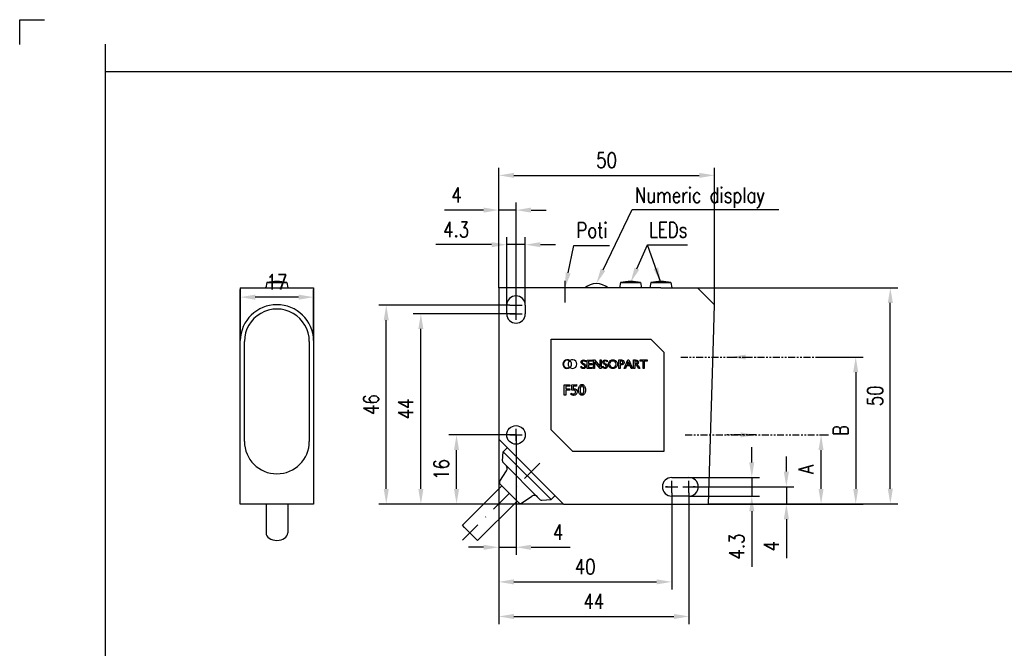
# Model space of a CAD drawing. Extents: x -575 to 291, y -144 to 153.
# Tile 2 of 10: x -575 to -347, y 7 to 153. Entities that reach past the tile are written whole.
import ezdxf

# ---------------------------------------------------------------- set-up
doc = ezdxf.new("R2010")
doc.units = 0
doc.header["$LTSCALE"] = 2
doc.linetypes.add('ACANSTGB', pattern=[0.354331, 0.15748, -0.03937, 0.03937, -0.03937, 0.03937, -0.03937])
doc.linetypes.add('DASHDOT', pattern=[1, 0.5, -0.25, 0, -0.25])
doc.layers.get('Defpoints').update_dxf_attribs({"linetype": 'CONTINUOUS'})
for name, color, linetype in [('025', 1, 'CONTINUOUS'), ('AM_REFDIM', 6, 'CONTINUOUS'), ('AM_VIS', 3, 'CONTINUOUS'), ('RAHMEN', 7, 'CONTINUOUS'), ('TEXT025', 1, 'CONTINUOUS'), ('TEXT035', 2, 'CONTINUOUS'), ('TEXT050', 3, 'CONTINUOUS')]:
    doc.layers.add(name, color=color, linetype=linetype)
doc.layers.add('AM_7', color=1, linetype='DASHDOT', lineweight=25)
doc.styles.add('T1', font='ROMANS.SHX', dxfattribs={"width": 0.8})
doc.styles.add('T2', font='romans.shx', dxfattribs={"width": 0.8, "height": 3.5})
doc.styles.add('T3', font='romans.shx', dxfattribs={"width": 0.8, "height": 2.5})
doc.dimstyles.new('B1', dxfattribs={"dimtxt": 3.5, "dimasz": 3.5, "dimexe": 1.75, "dimexo": 0, "dimgap": 1.75, "dimtad": 1, "dimrnd": 0.01, "dimdsep": 46, "dimtxsty": 'T1', "dimcen": 0, "dimclrd": 256, "dimclre": 256, "dimclrt": 2, "dimadec": 0, "dimazin": 0, "dimtfac": 0.71, "dimtmove": 0, "dimatfit": 3, "dimfxl": 1, "dimtolj": 1, "dimarcsym": 0})

# ---------------------------------------------------------------- blocks, each defined once
blk = doc.blocks.new('*D30')
at = {"layer": 'AM_REFDIM', "lineweight": -2, "ltscale": 5}
for p, q in [((-390.45, 74.78), (-379.74, 74.78)), ((-381.49, 71.28), (-381.49, 44.28)), ((-415.52, 40.78), (-379.74, 40.78))]:
    blk.add_line(p, q, dxfattribs=at)
at = {"layer": 'AM_REFDIM', "ltscale": 5}
for points in [[(-382.07, 71.28), (-380.9, 71.28), (-381.49, 74.78)], [(-382.07, 44.28), (-380.9, 44.28), (-381.49, 40.78)]]:
    blk.add_solid(points, dxfattribs=at)
at = {"layer": 'Defpoints', "color": 0, "ltscale": 5}
for p in [(-390.45, 74.78), (-415.52, 40.78), (-381.49, 40.78)]:
    blk.add_point(p, dxfattribs=at)
at = {"layer": 'AM_REFDIM', "color": 2, "ltscale": 5, "insert": (-384.99, 57.78), "char_height": 3.5, "attachment_point": 5, "rotation": 90, "style": 'T1'}
blk.add_mtext('\\A1;B', dxfattribs=at)
blk = doc.blocks.new('*D28')
at = {"layer": 'AM_REFDIM', "lineweight": -2, "ltscale": 5}
for p, q in [((-389.89, 56.78), (-387.75, 56.78)), ((-389.5, 44.28), (-389.5, 53.28)), ((-415.52, 40.78), (-387.75, 40.78))]:
    blk.add_line(p, q, dxfattribs=at)
at = {"layer": 'AM_REFDIM', "ltscale": 5}
for points in [[(-390.09, 53.28), (-388.92, 53.28), (-389.5, 56.78)], [(-390.09, 44.28), (-388.92, 44.28), (-389.5, 40.78)]]:
    blk.add_solid(points, dxfattribs=at)
at = {"layer": 'Defpoints', "color": 0, "ltscale": 5}
for p in [(-389.89, 56.78), (-389.5, 56.78), (-415.52, 40.78)]:
    blk.add_point(p, dxfattribs=at)
at = {"layer": 'AM_REFDIM', "color": 2, "ltscale": 5, "insert": (-393, 48.78), "char_height": 3.5, "attachment_point": 5, "rotation": 90, "style": 'T1'}
blk.add_mtext('\\A1;A', dxfattribs=at)
blk = doc.blocks.new('Din_a_3')
at = {"layer": 'RAHMEN', "color": 1}
for p, q in [((-9.05, 290.95), (-3.3, 290.95)), ((-9.05, 285.2), (-9.05, 290.95)), ((10.82, 278.95), (10.82, 285.32))]:
    blk.add_line(p, q, dxfattribs=at)
at = {"layer": 'RAHMEN', "color": 3}
for p, q in [((10.82, 278.95), (405.82, 278.95)), ((10.82, 1.2), (10.82, 278.95))]:
    blk.add_line(p, q, dxfattribs=at)
at = {"layer": 'TEXT025', "style": 'T3', "width": 0.8}
for tag, p in [('TOLERANZ', (274.04, 44.41)), ('ÄNDERUNG8', (226.81, 36.05)), ('IND.8', (219.01, 36.05)), ('DATUM', (252.81, 36.05)), ('NAME', (265.81, 36.05)), ('IND.7', (219.01, 31.8)), ('ÄNDERUNG7', (226.81, 31.8)), ('DATUM', (252.81, 31.8)), ('NAME', (265.81, 31.8)), ('DATUM', (284.01, 31.8)), ('NAME', (299.88, 31.97)), ('IND.6', (219.01, 27.55)), ('ÄNDERUNG6', (226.81, 27.55)), ('DATUM', (252.81, 27.55)), ('NAME', (265.81, 27.55)), ('DATUM', (284.01, 27.55)), ('NAME', (299.88, 27.72)), ('IND.5', (219.01, 23.3)), ('ÄNDERUNG5', (226.81, 23.3)), ('DATUM', (252.81, 23.3)), ('NAME', (265.81, 23.3)), ('DATUM', (284.01, 23.3)), ('NAME', (299.88, 23.47)), ('IND.4', (219.01, 19.05)), ('ÄNDERUNG4', (226.81, 19.05)), ('DATUM', (252.81, 19.05)), ('NAME', (265.81, 19.05)), ('IND.3', (219.01, 14.8)), ('ÄNDERUNG3', (226.81, 14.8)), ('DATUM', (252.81, 14.8)), ('NAME', (265.81, 14.8)), ('IND.2', (219.01, 10.55)), ('ÄNDERUNG2', (226.81, 10.55)), ('DATUM', (252.81, 10.55)), ('NAME', (265.81, 10.55)), ('BLATT', (395.84, 11.02)), ('ÄNDERUNG1', (226.81, 6.3)), ('IND.1', (219.01, 6.3)), ('DATUM', (252.81, 6.3)), ('NAME', (265.81, 6.3)), ('BL.', (395.91, 6.31))]:
    blk.add_attdef(tag, p, '', height=2.5, dxfattribs=at)
at = {"layer": 'TEXT035', "style": 'T2', "width": 0.8}
for tag, p in [('MAßSTAB', (339.55, 51.59)), ('WERKSTOFF', (340.43, 42.76))]:
    blk.add_attdef(tag, p, '', height=3.5, dxfattribs=at)
at = {"layer": 'TEXT050', "width": 0.8}
for tag, p, style in [('BEZEICHNUNG', (322.39, 30.82), 'T1'), ('BEZEICHNUNG2', (322.2, 21.76), 'T3'), ('ZEICHNUNGSNR', (347.03, 9.1), 'T1')]:
    blk.add_attdef(tag, p, '', height=5, dxfattribs=dict(at, style=style))
blk = doc.blocks.new('*D13')
at = {"layer": 'AM_REFDIM', "lineweight": -2, "ltscale": 5}
for p, q in [((-523.83, 40.78), (-523.83, 90.39)), ((-506.83, 78.64), (-506.83, 90.39)), ((-510.33, 88.64), (-520.33, 88.64))]:
    blk.add_line(p, q, dxfattribs=at)
at = {"layer": 'AM_REFDIM', "ltscale": 5}
for points in [[(-520.33, 89.22), (-520.33, 88.05), (-523.83, 88.64)], [(-510.33, 89.22), (-510.33, 88.05), (-506.83, 88.64)]]:
    blk.add_solid(points, dxfattribs=at)
at = {"layer": 'Defpoints', "color": 0, "ltscale": 5}
for p in [(-523.83, 88.64), (-506.83, 78.64), (-523.83, 40.78)]:
    blk.add_point(p, dxfattribs=at)
at = {"layer": 'AM_REFDIM', "color": 2, "ltscale": 5, "insert": (-515.33, 92.14), "char_height": 3.5, "attachment_point": 5, "style": 'T1'}
blk.add_mtext('\\A1;17', dxfattribs=at)
blk = doc.blocks.new('*D12')
at = {"layer": 'AM_REFDIM', "lineweight": -2, "ltscale": 5}
for p, q in [((-418.04, 90.81), (-371.74, 90.81)), ((-373.49, 44.31), (-373.49, 87.31)), ((-415.52, 40.81), (-371.74, 40.81))]:
    blk.add_line(p, q, dxfattribs=at)
at = {"layer": 'AM_REFDIM', "ltscale": 5}
for points in [[(-374.07, 87.31), (-372.9, 87.31), (-373.49, 90.81)], [(-374.07, 44.31), (-372.9, 44.31), (-373.49, 40.81)]]:
    blk.add_solid(points, dxfattribs=at)
at = {"layer": 'Defpoints', "color": 0, "ltscale": 5}
for p in [(-418.04, 90.81), (-373.49, 90.81), (-415.52, 40.81)]:
    blk.add_point(p, dxfattribs=at)
at = {"layer": 'AM_REFDIM', "color": 2, "ltscale": 5, "insert": (-376.99, 65.81), "char_height": 3.5, "attachment_point": 5, "rotation": 90, "style": 'T1'}
blk.add_mtext('\\A1;50', dxfattribs=at)
blk = doc.blocks.new('*D11')
at = {"layer": 'AM_REFDIM', "lineweight": -2, "ltscale": 5}
for p, q in [((-397.52, 48.28), (-397.52, 51.78)), ((-418.64, 44.78), (-395.77, 44.78)), ((-397.52, 44.78), (-397.52, 40.78)), ((-415.52, 40.78), (-395.77, 40.78)), ((-397.52, 37.28), (-397.52, 28.28))]:
    blk.add_line(p, q, dxfattribs=at)
at = {"layer": 'AM_REFDIM', "ltscale": 5}
for points in [[(-398.11, 48.28), (-396.94, 48.28), (-397.52, 44.78)], [(-398.11, 37.28), (-396.94, 37.28), (-397.52, 40.78)]]:
    blk.add_solid(points, dxfattribs=at)
at = {"layer": 'Defpoints', "color": 0, "ltscale": 5}
for p in [(-418.64, 44.78), (-397.52, 44.78), (-415.52, 40.78)]:
    blk.add_point(p, dxfattribs=at)
at = {"layer": 'AM_REFDIM', "color": 2, "ltscale": 5, "insert": (-401.02, 31.03), "char_height": 3.5, "attachment_point": 5, "rotation": 90, "style": 'T1'}
blk.add_mtext('\\A1;4', dxfattribs=at)
blk = doc.blocks.new('*D10')
at = {"layer": 'AM_REFDIM', "lineweight": -2, "ltscale": 5}
for p, q in [((-405.52, 50.43), (-405.52, 53.93)), ((-420.04, 46.93), (-403.77, 46.93)), ((-405.52, 46.93), (-405.52, 42.63)), ((-420.04, 42.63), (-403.77, 42.63)), ((-405.52, 39.13), (-405.52, 26.26))]:
    blk.add_line(p, q, dxfattribs=at)
at = {"layer": 'AM_REFDIM', "ltscale": 5}
for points in [[(-406.11, 50.43), (-404.94, 50.43), (-405.52, 46.93)], [(-406.11, 39.13), (-404.94, 39.13), (-405.52, 42.63)]]:
    blk.add_solid(points, dxfattribs=at)
at = {"layer": 'Defpoints', "color": 0, "ltscale": 5}
for p in [(-420.04, 46.93), (-420.04, 42.63), (-405.52, 42.63)]:
    blk.add_point(p, dxfattribs=at)
at = {"layer": 'AM_REFDIM', "color": 2, "ltscale": 5, "insert": (-409.02, 30.94), "char_height": 3.5, "attachment_point": 5, "rotation": 90, "style": 'T1'}
blk.add_mtext('\\A1;4.3', dxfattribs=at)
blk = doc.blocks.new('*D9')
at = {"layer": 'AM_REFDIM', "lineweight": -2, "ltscale": 5}
for p, q in [((-464.04, 55.78), (-464.04, 13.03)), ((-420.04, 43.38), (-420.04, 13.03)), ((-460.54, 14.78), (-423.54, 14.78))]:
    blk.add_line(p, q, dxfattribs=at)
at = {"layer": 'AM_REFDIM', "ltscale": 5}
for points in [[(-460.54, 15.36), (-460.54, 14.19), (-464.04, 14.78)], [(-423.54, 15.36), (-423.54, 14.19), (-420.04, 14.78)]]:
    blk.add_solid(points, dxfattribs=at)
at = {"layer": 'Defpoints', "color": 0, "ltscale": 5}
for p in [(-464.04, 55.78), (-420.04, 43.38), (-420.04, 14.78)]:
    blk.add_point(p, dxfattribs=at)
at = {"layer": 'AM_REFDIM', "color": 2, "ltscale": 5, "insert": (-442.04, 18.28), "char_height": 3.5, "attachment_point": 5, "style": 'T1'}
blk.add_mtext('\\A1;44', dxfattribs=at)
blk = doc.blocks.new('*D8')
at = {"layer": 'AM_REFDIM', "lineweight": -2, "ltscale": 5}
for p, q in [((-464.04, 55.78), (-464.04, 21.03)), ((-424.04, 43.38), (-424.04, 21.03)), ((-460.54, 22.78), (-427.54, 22.78))]:
    blk.add_line(p, q, dxfattribs=at)
at = {"layer": 'AM_REFDIM', "ltscale": 5}
for points in [[(-460.54, 23.36), (-460.54, 22.19), (-464.04, 22.78)], [(-427.54, 23.36), (-427.54, 22.19), (-424.04, 22.78)]]:
    blk.add_solid(points, dxfattribs=at)
at = {"layer": 'Defpoints', "color": 0, "ltscale": 5}
for p in [(-464.04, 55.78), (-424.04, 43.38), (-424.04, 22.78)]:
    blk.add_point(p, dxfattribs=at)
at = {"layer": 'AM_REFDIM', "color": 2, "ltscale": 5, "insert": (-444.04, 26.28), "char_height": 3.5, "attachment_point": 5, "style": 'T1'}
blk.add_mtext('\\A1;40', dxfattribs=at)
blk = doc.blocks.new('*D7')
at = {"layer": 'AM_REFDIM', "lineweight": -2, "ltscale": 5}
for p, q in [((-464.04, 55.78), (-464.04, 29.03)), ((-460.04, 56.78), (-460.04, 29.03)), ((-467.54, 30.78), (-471.04, 30.78)), ((-464.04, 30.78), (-460.04, 30.78)), ((-456.54, 30.78), (-447.54, 30.78))]:
    blk.add_line(p, q, dxfattribs=at)
at = {"layer": 'AM_REFDIM', "ltscale": 5}
for points in [[(-467.54, 31.36), (-467.54, 30.19), (-464.04, 30.78)], [(-456.54, 31.36), (-456.54, 30.19), (-460.04, 30.78)]]:
    blk.add_solid(points, dxfattribs=at)
at = {"layer": 'Defpoints', "color": 0, "ltscale": 5}
for p in [(-464.04, 55.78), (-460.04, 56.78), (-460.04, 30.78)]:
    blk.add_point(p, dxfattribs=at)
at = {"layer": 'AM_REFDIM', "color": 2, "ltscale": 5, "insert": (-450.29, 34.28), "char_height": 3.5, "attachment_point": 5, "style": 'T1'}
blk.add_mtext('\\A1;4', dxfattribs=at)
blk = doc.blocks.new('*D6')
at = {"layer": 'AM_REFDIM', "lineweight": -2, "ltscale": 5}
for p, q in [((-461.44, 86.78), (-491.79, 86.78)), ((-490.04, 44.28), (-490.04, 83.28)), ((-449.04, 40.78), (-491.79, 40.78))]:
    blk.add_line(p, q, dxfattribs=at)
at = {"layer": 'AM_REFDIM', "ltscale": 5}
for points in [[(-490.63, 83.28), (-489.46, 83.28), (-490.04, 86.78)], [(-490.63, 44.28), (-489.46, 44.28), (-490.04, 40.78)]]:
    blk.add_solid(points, dxfattribs=at)
at = {"layer": 'Defpoints', "color": 0, "ltscale": 5}
for p in [(-490.04, 86.78), (-461.44, 86.78), (-449.04, 40.78)]:
    blk.add_point(p, dxfattribs=at)
at = {"layer": 'AM_REFDIM', "color": 2, "ltscale": 5, "insert": (-493.54, 63.78), "char_height": 3.5, "attachment_point": 5, "rotation": 90, "style": 'T1'}
blk.add_mtext('\\A1;46', dxfattribs=at)
blk = doc.blocks.new('*D5')
at = {"layer": 'AM_REFDIM', "lineweight": -2, "ltscale": 5}
for p, q in [((-464.04, 90.81), (-464.04, 118.56)), ((-414.16, 86.93), (-414.16, 118.56)), ((-460.54, 116.81), (-417.66, 116.81))]:
    blk.add_line(p, q, dxfattribs=at)
at = {"layer": 'AM_REFDIM', "ltscale": 5}
for points in [[(-460.54, 117.39), (-460.54, 116.23), (-464.04, 116.81)], [(-417.66, 117.39), (-417.66, 116.23), (-414.16, 116.81)]]:
    blk.add_solid(points, dxfattribs=at)
at = {"layer": 'Defpoints', "color": 0, "ltscale": 5}
for p in [(-414.16, 116.81), (-464.04, 90.81), (-414.16, 86.93)]:
    blk.add_point(p, dxfattribs=at)
at = {"layer": 'AM_REFDIM', "color": 2, "ltscale": 5, "insert": (-439.1, 120.31), "char_height": 3.5, "attachment_point": 5, "style": 'T1'}
blk.add_mtext('\\A1;50', dxfattribs=at)
blk = doc.blocks.new('*D4')
at = {"layer": 'AM_REFDIM', "lineweight": -2, "ltscale": 5}
for p, q in [((-464.04, 90.78), (-464.04, 110.53)), ((-460.04, 88.18), (-460.04, 110.53)), ((-467.54, 108.78), (-476.54, 108.78)), ((-460.04, 108.78), (-464.04, 108.78)), ((-456.54, 108.78), (-453.04, 108.78))]:
    blk.add_line(p, q, dxfattribs=at)
at = {"layer": 'AM_REFDIM', "ltscale": 5}
for points in [[(-467.54, 109.36), (-467.54, 108.19), (-464.04, 108.78)], [(-456.54, 109.36), (-456.54, 108.19), (-460.04, 108.78)]]:
    blk.add_solid(points, dxfattribs=at)
at = {"layer": 'Defpoints', "color": 0, "ltscale": 5}
for p in [(-460.04, 108.78), (-464.04, 90.78), (-460.04, 88.18)]:
    blk.add_point(p, dxfattribs=at)
at = {"layer": 'AM_REFDIM', "color": 2, "ltscale": 5, "insert": (-473.79, 112.28), "char_height": 3.5, "attachment_point": 5, "style": 'T1'}
blk.add_mtext('\\A1;4', dxfattribs=at)
blk = doc.blocks.new('*D3')
at = {"layer": 'AM_REFDIM', "lineweight": -2, "ltscale": 5}
for p, q in [((-462.19, 86.78), (-462.19, 102.53)), ((-457.89, 86.78), (-457.89, 102.53)), ((-465.69, 100.78), (-478.56, 100.78)), ((-457.89, 100.78), (-462.19, 100.78)), ((-454.39, 100.78), (-450.89, 100.78))]:
    blk.add_line(p, q, dxfattribs=at)
at = {"layer": 'AM_REFDIM', "ltscale": 5}
for points in [[(-465.69, 101.36), (-465.69, 100.19), (-462.19, 100.78)], [(-454.39, 101.36), (-454.39, 100.19), (-457.89, 100.78)]]:
    blk.add_solid(points, dxfattribs=at)
at = {"layer": 'Defpoints', "color": 0, "ltscale": 5}
for p in [(-457.89, 100.78), (-462.19, 86.78), (-457.89, 86.78)]:
    blk.add_point(p, dxfattribs=at)
at = {"layer": 'AM_REFDIM', "color": 2, "ltscale": 5, "insert": (-473.88, 104.28), "char_height": 3.5, "attachment_point": 5, "style": 'T1'}
blk.add_mtext('\\A1;4.3', dxfattribs=at)
blk = doc.blocks.new('*D2')
at = {"layer": 'AM_REFDIM', "lineweight": -2, "ltscale": 5}
for p, q in [((-460.04, 84.78), (-483.79, 84.78)), ((-482.04, 44.28), (-482.04, 81.28)), ((-449.04, 40.78), (-483.79, 40.78))]:
    blk.add_line(p, q, dxfattribs=at)
at = {"layer": 'AM_REFDIM', "ltscale": 5}
for points in [[(-482.63, 81.28), (-481.46, 81.28), (-482.04, 84.78)], [(-482.63, 44.28), (-481.46, 44.28), (-482.04, 40.78)]]:
    blk.add_solid(points, dxfattribs=at)
at = {"layer": 'Defpoints', "color": 0, "ltscale": 5}
for p in [(-482.04, 84.78), (-460.04, 84.78), (-449.04, 40.78)]:
    blk.add_point(p, dxfattribs=at)
at = {"layer": 'AM_REFDIM', "color": 2, "ltscale": 5, "insert": (-485.54, 62.78), "char_height": 3.5, "attachment_point": 5, "rotation": 90, "style": 'T1'}
blk.add_mtext('\\A1;44', dxfattribs=at)
blk = doc.blocks.new('*D1')
at = {"layer": 'AM_REFDIM', "lineweight": -2, "ltscale": 5}
for p, q in [((-460.04, 56.78), (-475.54, 56.78)), ((-473.79, 44.28), (-473.79, 53.28)), ((-449.04, 40.78), (-475.54, 40.78))]:
    blk.add_line(p, q, dxfattribs=at)
at = {"layer": 'AM_REFDIM', "ltscale": 5}
for points in [[(-474.38, 53.28), (-473.21, 53.28), (-473.79, 56.78)], [(-474.38, 44.28), (-473.21, 44.28), (-473.79, 40.78)]]:
    blk.add_solid(points, dxfattribs=at)
at = {"layer": 'Defpoints', "color": 0, "ltscale": 5}
for p in [(-473.79, 56.78), (-460.04, 56.78), (-449.04, 40.78)]:
    blk.add_point(p, dxfattribs=at)
at = {"layer": 'AM_REFDIM', "color": 2, "ltscale": 5, "insert": (-477.29, 48.78), "char_height": 3.5, "attachment_point": 5, "rotation": 90, "style": 'T1'}
blk.add_mtext('\\A1;16', dxfattribs=at)

msp = doc.modelspace()

# ---------------------------------------------------------------- linework, layer by layer
at = {"layer": 'AM_7', "ltscale": 5}
for p, q in [((-448.702, 87.397), (-448.702, 94.224)), ((-461.442, 86.777), (-458.642, 86.777)), ((-460.042, 85.377), (-460.042, 88.177)), ((-461.442, 84.777), (-458.642, 84.777)), ((-460.042, 83.377), (-460.042, 86.177)), ((-460.042, 55.377), (-460.042, 58.177)), ((-461.442, 56.777), (-458.642, 56.777)), ((-454.557, 50.253), (-472.659, 32.151)), ((-424.042, 43.377), (-424.042, 46.177)), ((-420.042, 43.377), (-420.042, 46.177)), ((-425.442, 44.777), (-422.642, 44.777)), ((-424.992, 44.777), (-425.442, 44.777)), ((-421.442, 44.777), (-418.642, 44.777)), ((-418.642, 44.777), (-419.092, 44.777))]:
    msp.add_line(p, q, dxfattribs=at)
at = {"layer": 'AM_7', "color": 4, "linetype": 'ACANSTGB', "ltscale": 5}
for p, q in [((-421.895, 74.777), (-390.454, 74.777)), ((-420.908, 56.777), (-389.89, 56.777))]:
    msp.add_line(p, q, dxfattribs=at)
at = {"layer": 'AM_REFDIM', "ltscale": 5}
for points in [[(-439.922, 94.964), (-433.218, 108.882), (-399.237, 108.882)], [(-447.981, 94.235), (-446.637, 100.624), (-438.389, 100.624)], [(-432.096, 95.226), (-429.614, 100.703), (-420.357, 100.703)]]:
    msp.add_lwpolyline(points, dxfattribs=at)
for points in [[(-447.41, 94.115), (-448.702, 90.81), (-448.552, 94.355)], [(-439.397, 94.71), (-441.441, 91.81), (-440.448, 95.217)], [(-431.565, 94.985), (-433.541, 92.038), (-432.628, 95.466)]]:
    msp.add_solid(points, dxfattribs=at)
at = {"layer": 'AM_VIS'}
for p, q in [((-517.65, 92.005), (-517.867, 90.777)), ((-517.65, 92.005), (-513.013, 92.005)), ((-513.013, 92.005), (-512.797, 90.777)), ((-435.861, 92.005), (-436.077, 90.777)), ((-435.861, 92.005), (-433.542, 92.005)), ((-433.542, 92.005), (-431.223, 92.005)), ((-431.223, 92.005), (-431.007, 90.777)), ((-428.861, 92.005), (-429.077, 90.777)), ((-428.861, 92.005), (-426.542, 92.005)), ((-426.542, 92.005), (-424.223, 92.005)), ((-424.223, 92.005), (-424.007, 90.777)), ((-523.832, 90.777), (-523.832, 78.637)), ((-523.832, 90.777), (-506.832, 90.777)), ((-506.832, 90.777), (-506.832, 78.637)), ((-464.042, 90.777), (-464.042, 55.777)), ((-426.542, 90.777), (-464.042, 90.777)), ((-426.542, 90.777), (-418.042, 90.777)), ((-414.157, 86.892), (-418.042, 90.777)), ((-462.192, 84.777), (-462.192, 86.777)), ((-457.892, 86.777), (-457.892, 84.777)), ((-414.401, 78.637), (-414.157, 86.892)), ((-523.832, 40.777), (-523.832, 78.637)), ((-522.832, 55.276), (-522.832, 78.396)), ((-522.832, 55.276), (-522.832, 78.396)), ((-507.832, 78.396), (-507.832, 55.276)), ((-507.832, 78.396), (-507.832, 55.276)), ((-506.832, 78.637), (-506.832, 40.777)), ((-451.892, 57.927), (-451.892, 78.927)), ((-451.892, 78.927), (-428.892, 78.927)), ((-428.892, 78.927), (-425.892, 75.927)), ((-415.522, 40.777), (-414.401, 78.637)), ((-425.892, 75.927), (-425.892, 52.927)), ((-444.396, 72.967), (-444.609, 73.096)), ((-444.447, 73.324), (-444.234, 73.198)), ((-443.955, 73.988), (-443.955, 73.671)), ((-443.571, 74.101), (-442.466, 74.102)), ((-443.569, 72.154), (-443.571, 74.101)), ((-443.292, 73.853), (-443.291, 73.258)), ((-442.466, 73.853), (-443.292, 73.853)), ((-443.291, 73.258), (-442.493, 73.259)), ((-442.493, 73.009), (-443.291, 73.008)), ((-443.291, 73.008), (-443.29, 72.402)), ((-442.493, 73.259), (-442.493, 73.009)), ((-442.466, 74.102), (-442.466, 73.853)), ((-442.134, 74.102), (-441.908, 74.103)), ((-442.132, 72.153), (-442.134, 74.102)), ((-441.908, 74.103), (-440.591, 72.59)), ((-441.871, 73.654), (-441.869, 72.153)), ((-440.566, 72.154), (-441.871, 73.654)), ((-440.593, 74.104), (-440.328, 74.104)), ((-440.591, 72.59), (-440.593, 74.104)), ((-440.328, 74.104), (-440.326, 72.154)), ((-439.426, 72.972), (-439.639, 73.101)), ((-439.477, 73.329), (-439.264, 73.203)), ((-438.985, 73.994), (-438.985, 73.677)), ((-436.264, 74.111), (-435.645, 74.112)), ((-436.261, 72.159), (-436.264, 74.111)), ((-435.694, 73.864), (-435.983, 73.863)), ((-435.983, 73.863), (-435.982, 73.253)), ((-435.982, 73.253), (-435.676, 73.254)), ((-435.982, 73.005), (-435.981, 72.159)), ((-435.775, 73.005), (-435.982, 73.005)), ((-435.004, 72.16), (-434.169, 74.122)), ((-434.073, 73.694), (-434.363, 72.987)), ((-434.363, 72.987), (-433.757, 72.988)), ((-434.169, 74.122), (-433.972, 74.122)), ((-433.757, 72.988), (-434.073, 73.694)), ((-433.972, 74.122), (-433.096, 72.162)), ((-432.876, 74.112), (-432.388, 74.113)), ((-432.874, 72.163), (-432.876, 74.112)), ((-432.513, 73.876), (-432.597, 73.875)), ((-432.597, 73.875), (-432.596, 73.26)), ((-432.596, 73.26), (-432.49, 73.26)), ((-432.596, 73.012), (-432.595, 72.163)), ((-432.523, 73.012), (-432.596, 73.012)), ((-431.324, 74.117), (-429.695, 74.119)), ((-431.324, 73.868), (-431.324, 74.117)), ((-430.655, 73.869), (-431.324, 73.868)), ((-430.654, 72.165), (-430.655, 73.869)), ((-429.695, 73.87), (-430.375, 73.869)), ((-430.375, 73.869), (-430.373, 72.165)), ((-429.695, 74.119), (-429.695, 73.87)), ((-444.968, 72.305), (-444.968, 72.659)), ((-442.437, 72.155), (-443.569, 72.154)), ((-443.29, 72.402), (-442.438, 72.403)), ((-442.438, 72.403), (-442.437, 72.155)), ((-441.869, 72.153), (-442.132, 72.153)), ((-440.326, 72.154), (-440.566, 72.154)), ((-439.998, 72.31), (-439.998, 72.665)), ((-435.981, 72.159), (-436.261, 72.159)), ((-434.717, 72.161), (-435.004, 72.16)), ((-434.474, 72.739), (-434.717, 72.161)), ((-433.642, 72.74), (-434.474, 72.739)), ((-433.382, 72.162), (-433.642, 72.74)), ((-433.096, 72.162), (-433.382, 72.162)), ((-432.595, 72.163), (-432.874, 72.163)), ((-431.946, 72.535), (-432.04, 72.687)), ((-431.859, 72.393), (-431.946, 72.535)), ((-431.805, 72.316), (-431.859, 72.393)), ((-431.805, 72.316), (-431.788, 72.292)), ((-431.703, 72.164), (-431.788, 72.292)), ((-431.371, 72.164), (-431.703, 72.164)), ((-431.639, 72.553), (-431.476, 72.302)), ((-431.474, 72.304), (-431.371, 72.164)), ((-430.373, 72.165), (-430.654, 72.165)), ((-448.88, 68.394), (-447.577, 68.395)), ((-448.878, 65.95), (-448.88, 68.394)), ((-447.577, 68.395), (-447.577, 68.084)), ((-447.11, 68.396), (-446.025, 68.397)), ((-447.109, 67.124), (-447.11, 68.396)), ((-446.025, 68.397), (-446.025, 68.086)), ((-447.577, 68.084), (-448.53, 68.083)), ((-448.53, 68.083), (-448.529, 67.4)), ((-448.529, 67.4), (-447.576, 67.402)), ((-447.576, 67.09), (-448.529, 67.089)), ((-448.529, 67.089), (-448.528, 65.95)), ((-447.576, 67.402), (-447.576, 67.09)), ((-447.291, 66.07), (-447.292, 66.431)), ((-446.025, 68.086), (-446.791, 68.085)), ((-446.791, 68.085), (-446.791, 67.467)), ((-446.791, 67.468), (-446.715, 67.471)), ((-444.767, 68.097), (-444.785, 68.097)), ((-448.528, 65.95), (-448.878, 65.95)), ((-446.892, 52.927), (-451.892, 57.927)), ((-464.042, 55.777), (-449.042, 40.777)), ((-463.163, 50.769), (-462.972, 52.869)), ((-462.972, 52.869), (-462.053, 53.788)), ((-451.941, 41.838), (-462.972, 52.869)), ((-425.892, 52.927), (-446.892, 52.927)), ((-454.44, 41.792), (-463.019, 50.37)), ((-463.805, 46.068), (-462.225, 48.439)), ((-424.042, 46.927), (-420.042, 46.927)), ((-463.326, 45.02), (-472.447, 35.898)), ((-459.373, 41.067), (-463.743, 45.437)), ((-459.79, 41.485), (-468.912, 32.363)), ((-458.742, 41.005), (-456.371, 42.585)), ((-454.041, 41.647), (-451.941, 41.838)), ((-451.941, 41.838), (-451.022, 42.757)), ((-420.042, 42.627), (-424.042, 42.627)), ((-506.832, 40.777), (-523.832, 40.777)), ((-517.832, 40.777), (-517.832, 34.131)), ((-512.832, 40.777), (-512.832, 34.131)), ((-449.042, 40.777), (-415.522, 40.777)), ((-471.929, 35.381), (-472.447, 35.898)), ((-468.912, 32.363), (-471.929, 35.381))]:
    msp.add_line(p, q, dxfattribs=at)
msp.add_circle((-460.042, 56.777), 2.15, dxfattribs=at)
for centre, radius, start, end in [((-515.332, 82.277), 10, 76.59364, 103.40636), ((-441.442, 87.607), 4.17, 49.48111, 130.51889), ((-433.542, 82.277), 10, 76.59364, 103.40636), ((-426.542, 82.277), 10, 76.59364, 103.40636), ((-515.332, 87.607), 4.17, 126.94377, 130.51889), ((-515.332, 87.607), 4.17, 49.48111, 53.05623), ((-460.042, 86.777), 2.15, 360, 180), ((-515.332, 78.389), 8.504, 1.6711, 178.3289), ((-460.042, 84.777), 2.15, 180, 360), ((-448.178, 73.149), 1, 53.15109, 306.97428), ((-448.178, 73.149), 0.9, 54.65183, 305.47354), ((-446.977, 73.15), 1, 132.8807, 227.24467), ((-446.977, 73.15), 1, 126.97428, 132.8807), ((-446.977, 73.15), 1, 233.15109, 126.97428), ((-448.178, 73.149), 1, 306.97428, 53.15109), ((-446.977, 73.15), 1, 227.24467, 233.15109), ((-462.665, 50.723), 0.5, 174.80557, 225), ((-463.057, 48.994), 1, 326.30993, 45), ((-463.389, 45.791), 0.5, 146.30993, 225), ((-424.042, 44.777), 2.15, 90, 270), ((-420.042, 44.777), 2.15, 270, 90), ((-459.019, 41.421), 0.5, 225, 303.69007), ((-455.816, 41.753), 1, 45, 123.69007), ((-454.087, 42.145), 0.5, 225, 275.19443)]:
    msp.add_arc(centre, radius, start, end, dxfattribs=at)
for centre, major_axis, ratio, start_param, end_param in [((-515.332, 78.396), (-7.5, -0.002), 0.9995622, 3.141345, 6.2829377), ((-515.332, 78.396), (-7.5, -0.002), 0.9995622, 3.141345, 6.2829377), ((-515.332, 55.276), (-7.5, -0.002), 0.9995622, 6.2829377, 9.4245303), ((-515.332, 55.276), (-7.5, -0.002), 0.9995622, 6.2829377, 9.4245303), ((-515.332, 34.131), (2.5, 0), 0.7071068, 3.1415927, 6.2831853)]:
    msp.add_ellipse(centre, major_axis=major_axis, ratio=ratio, start_param=start_param, end_param=end_param, dxfattribs=at)
for points in [[(-444.978, 73.606), (-444.978, 73.76), (-444.925, 73.885), (-444.818, 73.981)], [(-444.818, 73.981), (-444.712, 74.077), (-444.573, 74.125), (-444.403, 74.125)], [(-444.633, 73.81), (-444.692, 73.768), (-444.721, 73.714), (-444.721, 73.648)], [(-444.721, 73.648), (-444.721, 73.59), (-444.699, 73.535), (-444.656, 73.484)], [(-444.656, 73.484), (-444.613, 73.433), (-444.543, 73.38), (-444.447, 73.324)], [(-444.408, 73.874), (-444.5, 73.874), (-444.574, 73.852), (-444.633, 73.81)], [(-443.955, 73.671), (-444.095, 73.806), (-444.247, 73.874), (-444.408, 73.874)], [(-444.139, 72.63), (-444.139, 72.748), (-444.225, 72.861), (-444.396, 72.967)], [(-440.008, 73.612), (-440.008, 73.765), (-439.955, 73.89), (-439.848, 73.986)], [(-439.639, 73.101), (-439.772, 73.182), (-439.866, 73.262), (-439.923, 73.341)], [(-439.663, 73.816), (-439.722, 73.773), (-439.751, 73.719), (-439.751, 73.654)], [(-439.751, 73.654), (-439.751, 73.595), (-439.729, 73.541), (-439.686, 73.49)], [(-439.433, 74.13), (-439.27, 74.131), (-439.121, 74.085), (-438.985, 73.994)], [(-439.169, 72.635), (-439.169, 72.754), (-439.255, 72.866), (-439.426, 72.972)], [(-438.183, 73.66), (-438.326, 73.52), (-438.398, 73.342), (-438.398, 73.125)], [(-438.398, 73.125), (-438.398, 72.915), (-438.325, 72.74), (-438.181, 72.601)], [(-438.392, 73.848), (-438.195, 74.039), (-437.946, 74.135), (-437.645, 74.135)], [(-437.633, 73.87), (-437.856, 73.87), (-438.039, 73.8), (-438.183, 73.66)], [(-437.645, 74.135), (-437.343, 74.135), (-437.092, 74.04), (-436.892, 73.85)], [(-437.097, 73.659), (-437.242, 73.8), (-437.421, 73.87), (-437.633, 73.87)], [(-436.878, 73.138), (-436.878, 73.345), (-436.951, 73.518), (-437.097, 73.659)], [(-437.096, 72.606), (-436.95, 72.749), (-436.878, 72.926), (-436.878, 73.138)], [(-436.59, 73.133), (-436.59, 72.845), (-436.691, 72.607), (-436.893, 72.419)], [(-436.892, 73.85), (-436.691, 73.659), (-436.591, 73.42), (-436.59, 73.133)], [(-435.351, 73.065), (-435.45, 73.025), (-435.591, 73.005), (-435.775, 73.005)], [(-435.322, 73.564), (-435.322, 73.764), (-435.446, 73.864), (-435.694, 73.864)], [(-435.676, 73.254), (-435.563, 73.254), (-435.475, 73.281), (-435.414, 73.334)], [(-435.645, 74.112), (-435.459, 74.112), (-435.311, 74.062), (-435.2, 73.962)], [(-435.414, 73.334), (-435.353, 73.388), (-435.322, 73.464), (-435.322, 73.564)], [(-435.118, 73.256), (-435.175, 73.168), (-435.252, 73.105), (-435.351, 73.065)], [(-435.033, 73.557), (-435.033, 73.444), (-435.061, 73.343), (-435.118, 73.256)], [(-432.328, 72.98), (-432.367, 73.001), (-432.432, 73.012), (-432.523, 73.012)], [(-432.219, 73.845), (-432.278, 73.866), (-432.376, 73.876), (-432.513, 73.876)], [(-432.49, 73.26), (-432.349, 73.26), (-432.252, 73.272), (-432.199, 73.297)], [(-432.388, 74.113), (-432.19, 74.113), (-432.034, 74.064), (-431.918, 73.967)], [(-432.082, 73.74), (-432.114, 73.79), (-432.16, 73.825), (-432.219, 73.845)], [(-432.199, 73.297), (-432.147, 73.321), (-432.106, 73.357), (-432.076, 73.406)], [(-432.033, 73.573), (-432.033, 73.635), (-432.049, 73.69), (-432.082, 73.74)], [(-432.076, 73.406), (-432.047, 73.455), (-432.033, 73.511), (-432.033, 73.573)], [(-431.829, 73.276), (-431.885, 73.193), (-431.967, 73.131), (-432.073, 73.09)], [(-432.073, 73.09), (-432.01, 73.049), (-431.949, 72.994), (-431.89, 72.923)], [(-431.89, 72.923), (-431.83, 72.852), (-431.746, 72.729), (-431.638, 72.553)], [(-431.744, 73.571), (-431.744, 73.457), (-431.772, 73.359), (-431.829, 73.276)], [(-444.968, 72.659), (-444.817, 72.468), (-444.643, 72.373), (-444.444, 72.373)], [(-444.441, 72.128), (-444.634, 72.127), (-444.809, 72.186), (-444.968, 72.305)], [(-444.226, 72.447), (-444.168, 72.495), (-444.139, 72.556), (-444.139, 72.63)], [(-439.063, 72.28), (-439.168, 72.182), (-439.304, 72.133), (-439.471, 72.133)], [(-439.256, 72.452), (-439.198, 72.501), (-439.169, 72.562), (-439.169, 72.635)], [(-438.907, 72.661), (-438.907, 72.505), (-438.959, 72.378), (-439.063, 72.28)], [(-437.658, 72.135), (-437.952, 72.135), (-438.196, 72.229), (-438.392, 72.417)], [(-438.181, 72.601), (-438.037, 72.461), (-437.856, 72.392), (-437.64, 72.392)], [(-436.893, 72.419), (-437.095, 72.23), (-437.35, 72.135), (-437.658, 72.135)], [(-444.771, 68.43), (-444.547, 68.43), (-444.362, 68.313), (-444.215, 68.078)], [(-447.292, 66.431), (-447.115, 66.317), (-446.943, 66.26), (-446.775, 66.26)], [(-446.714, 65.928), (-446.912, 65.927), (-447.104, 65.975), (-447.291, 66.07)], [(-446.825, 67.159), (-446.964, 67.159), (-447.058, 67.147), (-447.109, 67.124)], [(-446.419, 67.029), (-446.528, 67.116), (-446.663, 67.159), (-446.825, 67.159)], [(-446.775, 66.26), (-446.628, 66.26), (-446.505, 66.303), (-446.405, 66.389)], [(-446.715, 67.471), (-446.479, 67.471), (-446.284, 67.399), (-446.131, 67.255)], [(-446.256, 66.705), (-446.256, 66.834), (-446.311, 66.942), (-446.419, 67.029)], [(-446.405, 66.389), (-446.306, 66.475), (-446.256, 66.58), (-446.256, 66.705)], [(-446.131, 67.255), (-445.978, 67.111), (-445.901, 66.928), (-445.901, 66.705)], [(-445.901, 66.705), (-445.901, 66.476), (-445.976, 66.289), (-446.127, 66.144)], [(-445.569, 67.175), (-445.57, 67.545), (-445.496, 67.847), (-445.348, 68.08)], [(-445.353, 66.27), (-445.497, 66.498), (-445.569, 66.799), (-445.569, 67.175)], [(-444.782, 65.93), (-445.019, 65.93), (-445.209, 66.043), (-445.353, 66.27)], [(-445.104, 67.849), (-445.182, 67.684), (-445.221, 67.461), (-445.221, 67.178)], [(-445.221, 67.178), (-445.221, 66.889), (-445.182, 66.662), (-445.105, 66.498)], [(-445.105, 66.498), (-445.028, 66.334), (-444.921, 66.252), (-444.786, 66.252)], [(-444.786, 66.252), (-444.651, 66.252), (-444.544, 66.334), (-444.466, 66.499)], [(-444.213, 66.279), (-444.359, 66.046), (-444.549, 65.93), (-444.782, 65.93)], [(-444.466, 66.499), (-444.388, 66.663), (-444.349, 66.887), (-444.35, 67.169)], [(-444.35, 67.169), (-444.35, 67.452), (-444.388, 67.678), (-444.463, 67.846)], [(-443.995, 67.183), (-443.994, 66.812), (-444.067, 66.511), (-444.213, 66.279)]]:
    msp.add_open_spline(points, degree=3, dxfattribs=at)
at = {"layer": 'AM_VIS', "extrusion": (-2.211e-12, -8.496e-13, -1)}
msp.add_open_spline([(-444.893, 73.335), (-444.949, 73.414), (-444.977, 73.504), (-444.978, 73.606)], degree=3, dxfattribs=at)
at = {"layer": 'AM_VIS', "extrusion": (7.9348e-12, 9.7148e-12, -1)}
msp.add_open_spline([(-444.609, 73.096), (-444.742, 73.177), (-444.836, 73.257), (-444.893, 73.335)], degree=3, dxfattribs=at)
at = {"layer": 'AM_VIS', "extrusion": (6e-16, 2e-15, -1)}
msp.add_open_spline([(-444.403, 74.125), (-444.24, 74.125), (-444.091, 74.08), (-443.955, 73.988)], degree=3, dxfattribs=at)
at = {"layer": 'AM_VIS', "extrusion": (-1.217e-13, -1.006e-13, -1)}
msp.add_open_spline([(-444.234, 73.198), (-443.996, 73.056), (-443.877, 72.875), (-443.877, 72.656)], degree=3, dxfattribs=at)
at = {"layer": 'AM_VIS', "extrusion": (-2.027e-13, -7.79e-14, -1)}
msp.add_open_spline([(-439.923, 73.341), (-439.979, 73.419), (-440.007, 73.51), (-440.008, 73.612)], degree=3, dxfattribs=at)
at = {"layer": 'AM_VIS', "extrusion": (-2.599e-13, 7.925e-13, -1)}
msp.add_open_spline([(-439.848, 73.986), (-439.742, 74.082), (-439.603, 74.13), (-439.433, 74.13)], degree=3, dxfattribs=at)
at = {"layer": 'AM_VIS', "extrusion": (-1.10846e-11, -1.47715e-11, -1)}
msp.add_open_spline([(-439.686, 73.49), (-439.643, 73.439), (-439.573, 73.385), (-439.477, 73.329)], degree=3, dxfattribs=at)
at = {"layer": 'AM_VIS', "extrusion": (4.947e-13, -1.8467e-12, -1)}
msp.add_open_spline([(-439.438, 73.879), (-439.53, 73.879), (-439.604, 73.858), (-439.663, 73.816)], degree=3, dxfattribs=at)
at = {"layer": 'AM_VIS', "extrusion": (4e-16, 1e-15, -1)}
msp.add_open_spline([(-438.985, 73.677), (-439.125, 73.812), (-439.277, 73.879), (-439.438, 73.879)], degree=3, dxfattribs=at)
at = {"layer": 'AM_VIS', "extrusion": (4.32e-13, 3.568e-13, -1)}
msp.add_open_spline([(-439.264, 73.203), (-439.026, 73.062), (-438.907, 72.881), (-438.907, 72.661)], degree=3, dxfattribs=at)
at = {"layer": 'AM_VIS', "extrusion": (2.281e-13, -1.166e-13, -1)}
msp.add_open_spline([(-438.687, 73.125), (-438.687, 73.416), (-438.589, 73.657), (-438.392, 73.848)], degree=3, dxfattribs=at)
at = {"layer": 'AM_VIS', "extrusion": (6.188e-13, 3.214e-13, -1)}
msp.add_open_spline([(-438.392, 72.417), (-438.588, 72.605), (-438.686, 72.841), (-438.687, 73.125)], degree=3, dxfattribs=at)
at = {"layer": 'AM_VIS', "extrusion": (2.306e-13, 1.199e-13, -1)}
msp.add_open_spline([(-435.2, 73.962), (-435.089, 73.862), (-435.034, 73.727), (-435.033, 73.557)], degree=3, dxfattribs=at)
at = {"layer": 'AM_VIS', "extrusion": (-3.36418e-11, -4.25296e-11, -1)}
msp.add_open_spline([(-432.198, 72.878), (-432.246, 72.926), (-432.29, 72.96), (-432.328, 72.98)], degree=3, dxfattribs=at)
at = {"layer": 'AM_VIS', "extrusion": (1.47185e-11, 1.2186e-11, -1)}
msp.add_open_spline([(-432.04, 72.687), (-432.097, 72.767), (-432.15, 72.831), (-432.198, 72.878)], degree=3, dxfattribs=at)
at = {"layer": 'AM_VIS', "extrusion": (-2.166e-13, -1.204e-13, -1)}
msp.add_open_spline([(-431.918, 73.967), (-431.802, 73.869), (-431.744, 73.737), (-431.744, 73.571)], degree=3, dxfattribs=at)
at = {"layer": 'AM_VIS', "extrusion": (-1.044e-12, 3.2685e-12, -1)}
for points in [[(-444.444, 72.373), (-444.357, 72.373), (-444.284, 72.398), (-444.226, 72.447)], [(-439.474, 72.379), (-439.387, 72.379), (-439.314, 72.403), (-439.256, 72.452)]]:
    msp.add_open_spline(points, degree=3, dxfattribs=at)
at = {"layer": 'AM_VIS', "extrusion": (2.651e-13, -7.796e-13, -1)}
msp.add_open_spline([(-444.033, 72.275), (-444.138, 72.177), (-444.274, 72.128), (-444.441, 72.128)], degree=3, dxfattribs=at)
at = {"layer": 'AM_VIS', "extrusion": (1.572e-13, -8.13e-14, -1)}
msp.add_open_spline([(-443.877, 72.656), (-443.877, 72.5), (-443.929, 72.372), (-444.033, 72.275)], degree=3, dxfattribs=at)
at = {"layer": 'AM_VIS', "extrusion": (2.448e-13, 4.626e-13, -1)}
msp.add_open_spline([(-439.998, 72.665), (-439.847, 72.474), (-439.673, 72.379), (-439.474, 72.379)], degree=3, dxfattribs=at)
at = {"layer": 'AM_VIS', "extrusion": (5.242e-13, 1.5929e-12, -1)}
msp.add_open_spline([(-439.471, 72.133), (-439.664, 72.133), (-439.839, 72.192), (-439.998, 72.31)], degree=3, dxfattribs=at)
at = {"layer": 'AM_VIS', "extrusion": (-4e-16, 9e-16, -1)}
msp.add_open_spline([(-437.64, 72.392), (-437.422, 72.392), (-437.241, 72.464), (-437.096, 72.606)], degree=3, dxfattribs=at)
at = {"layer": 'AM_VIS', "extrusion": (-3.734e-13, 6.528e-13, -1)}
msp.add_open_spline([(-445.348, 68.08), (-445.2, 68.313), (-445.008, 68.43), (-444.771, 68.43)], degree=3, dxfattribs=at)
at = {"layer": 'AM_VIS', "extrusion": (-3.695e-13, 1.059e-12, -1)}
msp.add_open_spline([(-446.127, 66.144), (-446.278, 66), (-446.473, 65.928), (-446.714, 65.928)], degree=3, dxfattribs=at)
at = {"layer": 'AM_VIS', "extrusion": (3.196e-13, -4.399e-13, -1)}
msp.add_open_spline([(-444.785, 68.097), (-444.919, 68.097), (-445.025, 68.015), (-445.104, 67.849)], degree=3, dxfattribs=at)
at = {"layer": 'AM_VIS', "extrusion": (3.374e-13, 4.349e-13, -1)}
msp.add_open_spline([(-444.463, 67.846), (-444.539, 68.014), (-444.64, 68.098), (-444.767, 68.097)], degree=3, dxfattribs=at)
at = {"layer": 'AM_VIS', "extrusion": (-2.001e-13, -6.17e-14, -1)}
msp.add_open_spline([(-444.215, 68.078), (-444.069, 67.843), (-443.995, 67.545), (-443.995, 67.183)], degree=3, dxfattribs=at)

# ---------------------------------------------------------------- block references
at = {"layer": '025', "ltscale": 5}
msp.add_blockref('Din_a_3', (-565.752, -138.129), dxfattribs=at)

# ---------------------------------------------------------------- texts
at = {"layer": 'AM_REFDIM', "color": 2, "ltscale": 5, "char_height": 3.5, "attachment_point": 7, "style": 'T1'}
for s, insert in [('Numeric display', (-432.531, 109.313)), ('Poti', (-446.065, 102.374)), ('LEDs', (-429.281, 102.453))]:
    msp.add_mtext(s, dxfattribs=dict(at, insert=insert))

# ---------------------------------------------------------------- dimensions: what is measured, and where the dimension line sits
at = {"layer": 'AM_REFDIM'}
dim = msp.add_linear_dim(base=(-414.156, 116.81), p1=(-464.041, 90.81), p2=(-414.156, 86.925), dimstyle='B1', override={"dimdec": 0}, dxfattribs=at)
dim.commit()
dim.dimension.update_dxf_attribs({"geometry": '*D5', "text_midpoint": (-439.099, 120.31)})
for base, p1, p2, picture, middle in [((-460.042, 108.777), (-464.042, 90.777), (-460.042, 88.177), '*D4', (-473.792, 108.777)), ((-457.892, 100.777), (-462.192, 86.777), (-457.892, 86.777), '*D3', (-473.875, 100.777))]:
    dim = msp.add_linear_dim(base=base, p1=p1, p2=p2, dimstyle='B1', dxfattribs=at)
    dim.commit()
    dim.dimension.update_dxf_attribs({"geometry": picture, "text_midpoint": middle, "dimtype": 128})
for base, p1, p2, picture, middle in [((-523.832, 88.637), (-506.832, 78.637), (-523.832, 40.777), '*D13', (-515.332, 92.137)), ((-460.042, 30.777), (-464.042, 55.777), (-460.042, 56.777), '*D7', (-450.292, 34.277)), ((-420.042, 14.777), (-464.042, 55.777), (-420.042, 43.377), '*D9', (-442.042, 18.277)), ((-424.042, 22.777), (-464.042, 55.777), (-424.042, 43.377), '*D8', (-444.042, 26.277))]:
    dim = msp.add_linear_dim(base=base, p1=p1, p2=p2, dimstyle='B1', dxfattribs=at)
    dim.commit()
    dim.dimension.update_dxf_attribs({"geometry": picture, "text_midpoint": middle})
for base, p1, p2, picture, middle in [((-373.487, 90.81), (-415.521, 40.81), (-418.041, 90.81), '*D12', (-376.987, 65.81)), ((-490.042, 86.777), (-449.042, 40.777), (-461.442, 86.777), '*D6', (-493.542, 63.777)), ((-482.042, 84.777), (-449.042, 40.777), (-460.042, 84.777), '*D2', (-485.542, 62.777)), ((-473.792, 56.777), (-449.042, 40.777), (-460.042, 56.777), '*D1', (-477.292, 48.777)), ((-405.522, 42.627), (-420.042, 46.927), (-420.042, 42.627), '*D10', (-409.022, 30.944))]:
    dim = msp.add_linear_dim(base=base, p1=p1, p2=p2, angle=90, dimstyle='B1', dxfattribs=at)
    dim.commit()
    dim.dimension.update_dxf_attribs({"geometry": picture, "text_midpoint": middle})
dim = msp.add_linear_dim(base=(-381.487, 40.777), p1=(-390.454, 74.777), p2=(-415.522, 40.777), angle=90, text='B', dimstyle='B1', dxfattribs=at)
dim.commit()
dim.dimension.update_dxf_attribs({"geometry": '*D30', "text_midpoint": (-384.987, 57.777)})
at = {"layer": 'AM_REFDIM', "ltscale": 5}
dim = msp.add_linear_dim(base=(-389.504, 56.777), p1=(-415.522, 40.777), p2=(-389.89, 56.777), angle=90, text='A', dimstyle='B1', dxfattribs=at)
dim.commit()
dim.dimension.update_dxf_attribs({"geometry": '*D28', "text_midpoint": (-393.004, 48.777)})
at = {"layer": 'AM_REFDIM'}
dim = msp.add_linear_dim(base=(-397.522, 44.777), p1=(-415.522, 40.777), p2=(-418.642, 44.777), angle=90, dimstyle='B1', dxfattribs=at)
dim.commit()
dim.dimension.update_dxf_attribs({"geometry": '*D11', "text_midpoint": (-397.522, 31.027), "dimtype": 128})

# ---------------------------------------------------------------- leaders
at = {"layer": 'AM_REFDIM', "ltscale": 5}
msp.add_leader([(-426.541, 92.038), (-429.614, 100.703)], dimstyle='B1', dxfattribs=at)
at = {"layer": 'AM_REFDIM', "color": 4, "linetype": 'ACANSTGB', "ltscale": 5, "annotation_type": 0, "has_hookline": 1}
for points, hookline_direction in [([(-410.443, 74.777), (-403.341, 74.777)], 0), ([(-404.571, 56.777), (-411.65, 56.777)], 1)]:
    msp.add_leader(points, dimstyle='B1', override={"dimgap": 1.75, "dimtad": 0, "dimclrd": 4}, dxfattribs=dict(at, hookline_direction=hookline_direction))

doc.saveas('drawing.dxf')
